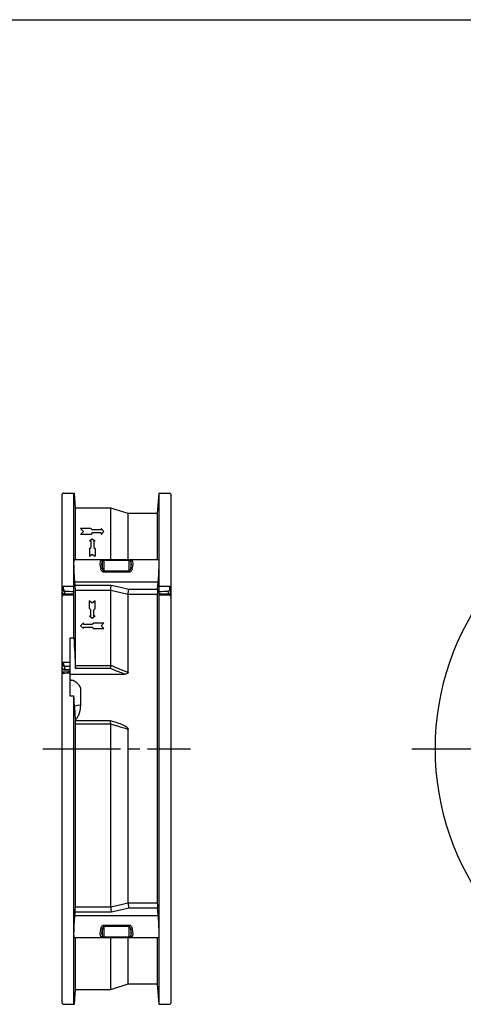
# Model space of a CAD drawing. Header units: millimetres. Extents: x 0 to 594, y 0 to 420.
# Tile 5 of 8: x 272 to 386, y 167 to 420. Entities that reach past the tile are written whole.
import ezdxf

# ---------------------------------------------------------------- set-up
doc = ezdxf.new("R2010")
doc.units = ezdxf.units.MM
doc.linetypes.add('CENTER', pattern=[27, 20, -2, 3, -2])
doc.linetypes.add('HS', pattern=[0])

msp = doc.modelspace()

# ---------------------------------------------------------------- linework, layer by layer
at = {"color": 7, "linetype": 'HS'}
msp.add_line((0, 420), (594, 420), dxfattribs=at)
at = {"color": 7}
for p, q in [((283, 167.05), (283, 297.95)), ((283.3, 298.25), (286.15, 298.25)), ((286, 261.03), (286, 298.25)), ((286.41, 294.4), (286.15, 298.25)), ((307.85, 298.25), (307.5, 293)), ((307.85, 298.25), (310.7, 298.25)), ((308, 166.75), (308, 298.25)), ((311, 297.95), (311, 167.05)), ((295.5, 294.4), (286.41, 294.4)), ((286.41, 281.05), (286.41, 294.4)), ((300, 293), (295.5, 294.4)), ((295.5, 281.05), (295.5, 294.4)), ((307.5, 293), (300, 293)), ((300, 281.05), (300, 293)), ((307.5, 293), (307.5, 281.05)), ((290.37, 289.13), (287.75, 289.13)), ((288.5, 288.38), (287.75, 289.13)), ((290.75, 288.75), (290.37, 289.13)), ((293, 288.75), (290.75, 288.75)), ((293.75, 288.38), (293, 289.13)), ((293, 289.13), (293, 288.75)), ((288.5, 288.38), (287.75, 287.63)), ((290.37, 287.63), (287.75, 287.63)), ((290, 285.94), (290.75, 286.5)), ((290.75, 288), (290.37, 287.63)), ((293, 288), (290.75, 288)), ((290.75, 286.5), (291.5, 285.94)), ((293.75, 288.38), (293, 287.63)), ((293, 288), (293, 287.63)), ((290, 285.94), (290.37, 285.94)), ((290, 283.97), (290.37, 284.25)), ((290, 283.97), (290, 282)), ((290.37, 285.94), (290.37, 284.25)), ((291.12, 284.25), (291.5, 283.97)), ((291.12, 285.94), (291.12, 284.25)), ((291.12, 285.94), (291.5, 285.94)), ((291.5, 283.97), (291.5, 282)), ((290, 282), (290.75, 282.56)), ((290.75, 282.56), (291.5, 282)), ((308, 281.05), (286, 281.05)), ((293.35, 278.82), (293.35, 280.61)), ((293.77, 281.05), (300.23, 281.05)), ((293.77, 280.91), (293.77, 281.05)), ((293.77, 280.91), (293.77, 278.21)), ((300.23, 280.91), (293.77, 280.91)), ((300.23, 280.91), (300.23, 281.05)), ((300.23, 278.21), (300.23, 280.91)), ((300.65, 280.61), (300.65, 278.82)), ((293.77, 277.87), (293.77, 278.21)), ((293.77, 278.21), (300.23, 278.21)), ((300.23, 277.87), (293.77, 277.87)), ((300.23, 277.87), (300.23, 278.21)), ((286.26, 275.42), (307.74, 275.42)), ((286.34, 274.54), (286.26, 275.42)), ((286.34, 274.54), (295.65, 274.54)), ((300.15, 273.55), (307.56, 273.55)), ((307.56, 273.55), (307.74, 275.42)), ((310.7, 274.23), (310.76, 274.23)), ((310.76, 274.23), (310.81, 274.22)), ((310.81, 274.22), (310.87, 274.2)), ((310.87, 274.2), (310.91, 274.18)), ((310.91, 274.18), (310.95, 274.15)), ((310.95, 274.15), (310.98, 274.12)), ((310.98, 274.12), (310.99, 274.08)), ((310.99, 274.08), (311, 274.05)), ((283.59, 272.91), (283.59, 272.37)), ((283.59, 272.37), (286, 272.31)), ((295.5, 273.18), (286.41, 273.18)), ((286.41, 253.91), (286.41, 273.18)), ((295.5, 253.95), (295.5, 273.17)), ((300, 252.12), (300, 272.18)), ((307.5, 272.18), (300, 272.18)), ((307.5, 272.18), (307.5, 192.82)), ((308, 272.31), (310.41, 272.37)), ((308, 272.22), (310.41, 272.28)), ((310.41, 272.37), (310.41, 272.91)), ((310.98, 271.86), (310.99, 271.83)), ((290.75, 269.94), (290, 270.5)), ((290, 268.53), (290, 270.5)), ((290.37, 268.25), (290, 268.53)), ((291.5, 270.5), (290.75, 269.94)), ((291.5, 268.53), (291.12, 268.25)), ((291.5, 268.53), (291.5, 270.5)), ((290.75, 266), (290, 266.56)), ((290.37, 266.56), (290, 266.56)), ((290.37, 266.56), (290.37, 268.25)), ((291.5, 266.56), (290.75, 266)), ((291.12, 266.56), (291.12, 268.25)), ((291.5, 266.56), (291.12, 266.56)), ((287.75, 264.12), (288.5, 264.87)), ((287.75, 264.12), (288.5, 263.37)), ((288.5, 264.5), (288.5, 264.87)), ((288.5, 264.5), (290.75, 264.5)), ((288.5, 263.75), (290.75, 263.75)), ((288.5, 263.37), (288.5, 263.75)), ((290.75, 264.5), (291.12, 264.87)), ((290.75, 263.75), (291.12, 263.37)), ((291.12, 264.87), (293.75, 264.87)), ((293, 264.12), (293.75, 264.87)), ((293, 264.12), (293.75, 263.37)), ((285, 261.03), (286, 261.03)), ((285, 261.03), (285, 246.09)), ((291.12, 263.37), (293.75, 263.37)), ((283.59, 253.64), (283.59, 252.84)), ((286.41, 253.91), (295.5, 253.91)), ((285, 251.69), (298.95, 251.69)), ((295.35, 253.14), (286.43, 253.14)), ((285, 250.17), (285.2, 250.17)), ((285, 246.09), (286, 246.09)), ((286, 166.75), (286, 246.09)), ((287.7, 248.15), (287.7, 243.64)), ((295.5, 238.79), (286.41, 238.79)), ((286.41, 191.82), (286.41, 238.79)), ((295.31, 239.69), (286.47, 239.69)), ((297.25, 239.15), (295.35, 239.69)), ((295.5, 191.83), (295.5, 238.78)), ((300, 192.82), (300, 237.47)), ((300, 192.82), (307.5, 192.82)), ((295.65, 190.46), (286.34, 190.46)), ((286.41, 191.82), (295.5, 191.82)), ((307.56, 191.45), (300.15, 191.45)), ((286.26, 189.58), (307.74, 189.58)), ((293.35, 184.39), (293.35, 186.18)), ((293.77, 187.13), (300.23, 187.13)), ((293.77, 186.79), (293.77, 187.13)), ((293.77, 186.79), (293.77, 184.09)), ((300.23, 186.79), (293.77, 186.79)), ((300.23, 186.79), (300.23, 187.13)), ((300.23, 184.09), (300.23, 186.79)), ((300.65, 186.18), (300.65, 184.39)), ((286, 183.95), (308, 183.95)), ((286.41, 170.6), (286.41, 183.95)), ((293.77, 184.09), (300.23, 184.09)), ((293.77, 183.95), (293.77, 184.09)), ((300.23, 183.95), (293.77, 183.95)), ((295.5, 170.6), (295.5, 183.95)), ((300, 172), (300, 183.95)), ((300.23, 183.95), (300.23, 184.09)), ((307.5, 183.95), (307.5, 172)), ((286.15, 166.75), (286.41, 170.6)), ((286.41, 170.6), (295.5, 170.6)), ((295.5, 170.6), (300, 172)), ((300, 172), (307.5, 172)), ((307.5, 172), (307.85, 166.75)), ((283.3, 166.75), (286.15, 166.75)), ((307.85, 166.75), (310.7, 166.75))]:
    msp.add_line(p, q, dxfattribs=at)
at = {"color": 7, "linetype": 'CENTER'}
for p, q in [((278, 232.5), (316, 232.5)), ((373, 232.5), (521, 232.5))]:
    msp.add_line(p, q, dxfattribs=at)
at = {"color": 7, "flags": 128}
for points in [[(283, 274.05), (283.01, 274.08), (283.02, 274.12), (283.05, 274.15), (283.09, 274.18), (283.13, 274.2), (283.19, 274.22), (283.24, 274.23), (283.3, 274.23)], [(295.65, 274.54), (298.03, 274.02), (300.15, 273.55)], [(283.3, 271.91), (283.24, 271.91), (283.19, 271.9), (283.13, 271.88), (283.09, 271.86), (283.05, 271.83), (283.02, 271.8), (283.01, 271.77), (283, 271.74)], [(283.31, 271.96), (283.25, 271.97), (283.19, 271.97), (283.14, 271.96), (283.1, 271.95), (283.06, 271.93), (283.03, 271.9), (283.02, 271.87), (283.01, 271.83)], [(286, 272.21), (285.33, 272.2), (283.41, 272.17)], [(283.59, 272.28), (284.58, 272.26), (286, 272.22)], [(300, 272.18), (298.09, 272.6), (295.5, 273.17)], [(310.59, 272.17), (310.03, 272.18), (308, 272.21)], [(310.69, 271.96), (310.75, 271.97), (310.81, 271.97), (310.86, 271.96), (310.9, 271.95), (310.94, 271.93), (310.97, 271.9), (310.98, 271.87), (310.98, 271.86)], [(310.7, 271.91), (310.76, 271.91), (310.81, 271.9), (310.87, 271.88), (310.91, 271.86), (310.95, 271.83), (310.98, 271.8), (310.99, 271.77), (311, 271.74)], [(283.3, 254.68), (283.24, 254.68), (283.19, 254.67), (283.13, 254.66), (283.09, 254.65), (283.05, 254.64), (283.02, 254.62), (283.01, 254.6), (283, 254.58)], [(283, 251.78), (283.01, 251.79), (283.02, 251.81), (283.05, 251.83), (283.09, 251.84), (283.13, 251.85), (283.19, 251.86), (283.24, 251.86), (283.3, 251.87)], [(283, 251.77), (283.01, 251.79), (283.02, 251.8), (283.05, 251.82), (283.09, 251.83), (283.13, 251.84), (283.19, 251.85), (283.24, 251.86), (283.3, 251.86)], [(285, 252.26), (284.58, 252.25), (283.41, 252.22)], [(283.58, 252.75), (283.94, 252.74), (285, 252.71)], [(295.5, 191.83), (297.41, 192.25), (300, 192.82)], [(286.26, 189.58), (286.32, 190.18), (286.34, 190.46)], [(300.15, 191.45), (298.03, 190.98), (295.65, 190.46)], [(307.74, 189.58), (307.71, 189.89), (307.56, 191.45)]]:
    msp.add_lwpolyline(points, dxfattribs=at)
at = {"color": 7}
for centre, radius, start, end in [((283.3, 297.95), 0.3, 90, 180), ((310.7, 297.95), 0.3, 0, 90), ((447, 232.5), 68, 104.7802, 255.2198), ((292.88, 280.36), 0.537, 28.3008, 83.9375), ((293.23, 277.94), 0.887, 82.0581, 109.3149), ((301.12, 280.36), 0.537, 96.0627, 151.6989), ((300.77, 277.94), 0.887, 70.6851, 97.9419), ((283.23, 273.31), 0.486, 81.4904, 117.6936), ((310.77, 273.31), 0.486, 62.3065, 98.5095), ((277.07, 272.52), 6.52, 357.9218, 358.6939), ((317.08, 272.52), 6.67, 181.3133, 182.0675), ((283.23, 254.02), 0.499, 81.6523, 116.9729), ((284.61, 252.79), 1.03, 177.2331, 182.1146), ((287.34, 241.4), 2.27, 80.8281, 119.6919), ((293.23, 187.06), 0.887, 250.6851, 277.9419), ((300.77, 187.06), 0.887, 262.0581, 289.3149), ((292.88, 184.64), 0.537, 276.0625, 331.6992), ((301.12, 184.64), 0.537, 208.3011, 263.9373), ((283.3, 167.05), 0.3, 180, 270), ((310.7, 167.05), 0.3, 270, 0)]:
    msp.add_arc(centre, radius, start, end, dxfattribs=at)
for centre, major_axis, ratio, start_param, end_param in [((294.6, 277.75), (-1.51, 3.26), 0.337548, 0.159702, 1.101421), ((295.02, 277.95), (-1.57, 2.74), 0.371366, 0.105426, 1.047146), ((298.98, 277.95), (1.57, 2.74), 0.371366, 5.236039, 6.177759), ((299.4, 277.75), (1.51, 3.26), 0.337548, 5.181764, 6.123484), ((-216.49, 232.5), (4020, -48.09), 0.011959, 1.445614, 1.446291), ((810.49, 232.5), (4020, 48.09), 0.011959, 1.695302, 1.695979), ((953.5, 232.5), (4050, 48.09), 0.011871, 1.736227, 1.736901), ((-216.51, 231.79), (4020, -47.38), 0.011783, 1.445605, 1.44621), ((810.51, 231.79), (4020, 47.38), 0.011783, 1.695383, 1.695987), ((-359.5, 232.5), (4050, -48.09), 0.011871, 1.404692, 1.405366), ((-889.99, 232.5), (2680, -48.1), 0.017936, 1.117269, 1.117975), ((-890.01, 231.79), (2680, -47.39), 0.017672, 1.117249, 1.117837), ((1570.01, 232.5), (2700, 48.1), 0.017803, 2.066498, 2.067214), ((-918, 232.29), (2652, -46.9), 0.017672, 1.100284, 1.100883), ((294.6, 187.25), (1.51, 3.26), 0.337548, 2.040171, 2.981891), ((295.02, 187.05), (1.57, 2.74), 0.371366, 2.094447, 3.036167), ((298.98, 187.05), (-1.57, 2.74), 0.371366, 3.247019, 4.188739), ((299.4, 187.25), (-1.51, 3.26), 0.337548, 3.301294, 4.243014)]:
    msp.add_ellipse(centre, major_axis=major_axis, ratio=ratio, start_param=start_param, end_param=end_param, dxfattribs=at)
for points, knots in [([(286.26, 275.42), (286.24, 275.71), (286.19, 276.29), (286.12, 277.39), (286.07, 278.51), (286.05, 279.56), (286.04, 280.39), (286.06, 280.95), (286.09, 281.02), (286.11, 281.05)], [0, 0, 0, 0, 0.143569, 0.287171, 0.430617, 0.573775, 0.71668, 0.859464, 1, 1, 1, 1]), ([(292.94, 280.89), (292.96, 280.93), (293, 280.95), (293.08, 281), (293.14, 281.01), (293.27, 281.04), (293.35, 281.04), (293.54, 281.05), (293.65, 281.05), (293.77, 281.05)], [0, 0, 0, 0, 0.25, 0.25, 0.5, 0.5, 0.75, 0.75, 1, 1, 1, 1]), ([(293.77, 277.87), (293.71, 277.87), (293.66, 277.88), (293.55, 277.91), (293.5, 277.94), (293.35, 278.02), (293.27, 278.1), (293.14, 278.28), (293.08, 278.37), (293, 278.57), (292.96, 278.67), (292.94, 278.78)], [0, 0, 0, 0, 0.125, 0.125, 0.25, 0.25, 0.5, 0.5, 0.75, 0.75, 1, 1, 1, 1]), ([(293.77, 280.91), (293.7, 280.91), (293.63, 280.89), (293.53, 280.86), (293.49, 280.83), (293.41, 280.75), (293.37, 280.69), (293.35, 280.61)], [0, 0, 0, 0, 0.25, 0.25, 0.5, 0.5, 1, 1, 1, 1]), ([(293.35, 278.82), (293.37, 278.7), (293.41, 278.57), (293.49, 278.4), (293.53, 278.34), (293.63, 278.25), (293.7, 278.21), (293.77, 278.21)], [0, 0, 0, 0, 0.5, 0.5, 0.75, 0.75, 1, 1, 1, 1]), ([(300.23, 281.05), (300.29, 281.05), (300.34, 281.05), (300.45, 281.05), (300.5, 281.05), (300.65, 281.04), (300.73, 281.04), (300.86, 281.01), (300.92, 281), (301, 280.95), (301.04, 280.93), (301.06, 280.89)], [0, 0, 0, 0, 0.125, 0.125, 0.25, 0.25, 0.5, 0.5, 0.75, 0.75, 1, 1, 1, 1]), ([(300.65, 280.61), (300.63, 280.69), (300.59, 280.75), (300.51, 280.83), (300.47, 280.86), (300.37, 280.89), (300.3, 280.91), (300.23, 280.91)], [0, 0, 0, 0, 0.5, 0.5, 0.75, 0.75, 1, 1, 1, 1]), ([(300.23, 278.21), (300.3, 278.21), (300.37, 278.25), (300.47, 278.34), (300.51, 278.4), (300.59, 278.58), (300.63, 278.7), (300.65, 278.82)], [0, 0, 0, 0, 0.25, 0.25, 0.5, 0.5, 1, 1, 1, 1]), ([(301.06, 278.78), (301.04, 278.67), (301, 278.57), (300.92, 278.37), (300.86, 278.28), (300.73, 278.1), (300.65, 278.02), (300.46, 277.91), (300.35, 277.87), (300.23, 277.87)], [0, 0, 0, 0, 0.25, 0.25, 0.5, 0.5, 0.75, 0.75, 1, 1, 1, 1]), ([(307.74, 275.42), (307.76, 275.71), (307.81, 276.29), (307.88, 277.39), (307.93, 278.51), (307.95, 279.56), (307.96, 280.39), (307.94, 280.95), (307.91, 281.02), (307.89, 281.05)], [0, 0, 0, 0, 0.143569, 0.287171, 0.430617, 0.573775, 0.71668, 0.859464, 1, 1, 1, 1]), ([(283, 273.74), (283, 273.65), (283.02, 273.57), (283.09, 273.4), (283.13, 273.32), (283.3, 273.11), (283.44, 272.99), (283.59, 272.91)], [0, 0, 0, 0, 0.25, 0.25, 0.5, 0.5, 1, 1, 1, 1]), ([(283.3, 273.79), (283.3, 273.62), (283.34, 273.45), (283.45, 273.15), (283.52, 273.02), (283.59, 272.91)], [0, 0, 0, 0, 0.5, 0.5, 1, 1, 1, 1]), ([(286.41, 273.18), (286.41, 273.27), (286.41, 273.38), (286.4, 273.62), (286.39, 273.74), (286.38, 274.12), (286.36, 274.36), (286.34, 274.54)], [0, 0, 0, 0, 0.25, 0.25, 0.5, 0.5, 1, 1, 1, 1]), ([(295.5, 273.18), (295.5, 273.27), (295.51, 273.38), (295.52, 273.62), (295.53, 273.74), (295.56, 273.99), (295.58, 274.12), (295.61, 274.35), (295.63, 274.45), (295.65, 274.54)], [0, 0, 0, 0, 0.25, 0.25, 0.5, 0.5, 0.75, 0.75, 1, 1, 1, 1]), ([(300, 272.18), (300, 272.28), (300.01, 272.39), (300.02, 272.63), (300.03, 272.75), (300.06, 273), (300.08, 273.13), (300.11, 273.35), (300.13, 273.46), (300.15, 273.55)], [0, 0, 0, 0, 0.25, 0.25, 0.5, 0.5, 0.75, 0.75, 1, 1, 1, 1]), ([(307.56, 273.55), (307.55, 273.46), (307.55, 273.35), (307.53, 273.12), (307.52, 273), (307.51, 272.63), (307.5, 272.37), (307.5, 272.18)], [0, 0, 0, 0, 0.25, 0.25, 0.5, 0.5, 1, 1, 1, 1]), ([(310.7, 273.79), (310.7, 273.62), (310.66, 273.45), (310.58, 273.22), (310.55, 273.15), (310.48, 273.02), (310.44, 272.96), (310.41, 272.91)], [0, 0, 0, 0, 0.5, 0.5, 0.75, 0.75, 1, 1, 1, 1]), ([(311, 273.74), (311, 273.57), (310.93, 273.4), (310.76, 273.18), (310.69, 273.11), (310.56, 273), (310.48, 272.95), (310.41, 272.91)], [0, 0, 0, 0, 0.5, 0.5, 0.75, 0.75, 1, 1, 1, 1]), ([(283, 272.83), (283.01, 272.77), (283.02, 272.65), (283.12, 272.48), (283.28, 272.36), (283.44, 272.29), (283.55, 272.29), (283.59, 272.29)], [0, 0, 0, 0, 0.2052604, 0.4207158, 0.644151, 0.8828103, 1, 1, 1, 1]), ([(283, 272.83), (283, 272.71), (283.06, 272.59), (283.28, 272.43), (283.43, 272.37), (283.59, 272.37)], [0, 0, 0, 0, 0.5, 0.5, 1, 1, 1, 1]), ([(283.41, 272.17), (283.37, 272.17), (283.27, 272.16), (283.13, 272.08), (283.04, 271.96), (283.01, 271.84), (283, 271.78), (283, 271.77)], [0, 0, 0, 0, 0.232485, 0.464708, 0.719762, 0.932385, 1, 1, 1, 1]), ([(283.41, 272.17), (283.41, 272.17), (283.39, 272.18), (283.36, 272.15), (283.32, 272.08), (283.31, 272), (283.31, 271.96)], [0, 0, 0, 0, 0.004907, 0.398224, 0.687564, 1, 1, 1, 1]), ([(310.41, 272.29), (310.43, 272.29), (310.53, 272.29), (310.7, 272.35), (310.87, 272.47), (310.97, 272.64), (311.01, 272.79), (310.99, 272.87), (310.99, 272.89)], [0, 0, 0, 0, 0.069113, 0.310874, 0.533108, 0.742677, 0.94355, 1, 1, 1, 1]), ([(310.41, 272.37), (310.57, 272.37), (310.72, 272.43), (310.94, 272.59), (311, 272.71), (311, 272.83)], [0, 0, 0, 0, 0.5, 0.5, 1, 1, 1, 1]), ([(310.98, 271.86), (310.98, 271.88), (310.96, 271.95), (310.89, 272.05), (310.77, 272.14), (310.66, 272.17), (310.6, 272.17), (310.58, 272.17)], [0, 0, 0, 0, 0.091415, 0.369108, 0.661957, 0.905636, 1, 1, 1, 1]), ([(310.69, 271.96), (310.69, 272), (310.68, 272.08), (310.64, 272.15), (310.61, 272.18), (310.59, 272.17), (310.59, 272.17)], [0, 0, 0, 0, 0.312436, 0.601776, 0.995093, 1, 1, 1, 1]), ([(283, 254.47), (283, 254.3), (283.07, 254.13), (283.3, 253.84), (283.44, 253.72), (283.59, 253.64)], [0, 0, 0, 0, 0.5, 0.5, 1, 1, 1, 1]), ([(283, 253.37), (283, 253.24), (283.06, 253.1), (283.27, 252.9), (283.43, 252.84), (283.59, 252.84)], [0, 0, 0, 0, 0.5, 0.5, 1, 1, 1, 1]), ([(283.01, 253.37), (283.01, 253.3), (283.02, 253.16), (283.13, 252.97), (283.29, 252.83), (283.46, 252.75), (283.56, 252.76), (283.58, 252.76)], [0, 0, 0, 0, 0.218213, 0.458641, 0.688206, 0.909579, 1, 1, 1, 1]), ([(283.3, 254.52), (283.3, 254.43), (283.31, 254.35), (283.34, 254.19), (283.37, 254.11), (283.45, 253.88), (283.52, 253.75), (283.59, 253.64)], [0, 0, 0, 0, 0.25, 0.25, 0.5, 0.5, 1, 1, 1, 1]), ([(286.43, 253.14), (286.42, 253.26), (286.42, 253.39), (286.41, 253.65), (286.41, 253.78), (286.41, 253.91)], [0, 0, 0, 0, 0.5, 0.5, 1, 1, 1, 1]), ([(295.5, 253.91), (295.48, 253.78), (295.45, 253.65), (295.42, 253.45), (295.4, 253.39), (295.38, 253.26), (295.36, 253.2), (295.35, 253.14)], [0, 0, 0, 0, 0.5, 0.5, 0.75, 0.75, 1, 1, 1, 1]), ([(295.5, 253.95), (296.29, 253.63), (297.08, 253.31), (297.87, 252.99), (298.58, 252.7), (299.29, 252.41), (300, 252.12)], [0, 0, 0, 0, 0.002596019, 0.002596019, 0.002596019, 0.004928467, 0.004928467, 0.004928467, 0.004928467]), ([(283.41, 252.22), (283.36, 252.21), (283.26, 252.2), (283.13, 252.12), (283.04, 251.99), (283, 251.85), (283, 251.75), (283, 251.69)], [0, 0, 0, 0, 0.197153, 0.396116, 0.613159, 0.794541, 1, 1, 1, 1]), ([(283.41, 252.21), (283.4, 252.21), (283.38, 252.22), (283.34, 252.18), (283.31, 252.1), (283.3, 252), (283.3, 251.91), (283.3, 251.87)], [0, 0, 0, 0, 0.06251, 0.348522, 0.556982, 0.774639, 1, 1, 1, 1]), ([(298.95, 251.69), (298.49, 251.88), (298.03, 252.06), (297.58, 252.25), (296.83, 252.55), (296.09, 252.84), (295.35, 253.14)], [0, 0, 0, 0, 0.001507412, 0.001507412, 0.001507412, 0.003941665, 0.003941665, 0.003941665, 0.003941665]), ([(300, 252.12), (300, 252.07), (299.99, 252.02), (299.93, 251.93), (299.9, 251.9), (299.77, 251.81), (299.67, 251.78), (299.37, 251.7), (299.16, 251.69), (298.95, 251.69)], [0, 0, 0, 0, 0.125, 0.125, 0.25, 0.25, 0.5, 0.5, 1, 1, 1, 1]), ([(285.2, 250.17), (285.3, 250.17), (285.4, 250.16), (285.5, 250.15), (285.7, 250.12), (285.89, 250.06), (286.08, 249.96), (286.64, 249.69), (287.15, 249.14), (287.6, 248.33), (287.63, 248.27), (287.67, 248.21), (287.7, 248.15)], [0, 0, 0, 0, 0.064918, 0.064918, 0.064918, 0.194754, 0.194754, 0.194754, 0.5842621, 0.5842621, 0.5842621, 0.6127951, 0.6127951, 0.6127951, 0.6127951]), ([(287.7, 243.64), (287.66, 243.04), (287.59, 242.16), (287.18, 241.05), (286.84, 240.4), (286.56, 240.06), (286.47, 239.95)], [0, 0, 0, 0, 0.4152923, 0.6150734, 0.8197176, 0.9179869, 0.9179869, 0.9179869, 0.9179869]), ([(286.41, 238.79), (286.41, 238.9), (286.41, 239.12), (286.42, 239.4), (286.44, 239.6), (286.45, 239.69), (286.46, 239.68), (286.47, 239.67)], [0, 0, 0, 0, 0.229084, 0.458158, 0.687452, 0.917216, 1, 1, 1, 1]), ([(295.5, 238.79), (295.5, 238.89), (295.49, 239.1), (295.48, 239.37), (295.44, 239.58), (295.39, 239.68), (295.33, 239.68), (295.31, 239.68)], [0, 0, 0, 0, 0.201713, 0.426334, 0.652766, 0.873011, 1, 1, 1, 1]), ([(300, 237.47), (299.11, 237.74), (298.21, 238), (297.31, 238.26), (296.71, 238.43), (296.11, 238.61), (295.5, 238.78)], [0, 0, 0, 0, 0.002901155, 0.002901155, 0.002901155, 0.004858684, 0.004858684, 0.004858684, 0.004858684]), ([(297.25, 239.12), (297.44, 239.07), (297.93, 238.94), (298.58, 238.67), (299.21, 238.35), (299.62, 238.07), (299.87, 237.8), (299.99, 237.62), (300, 237.51), (300, 237.47)], [0, 0, 0, 0, 0.183999, 0.451434, 0.638506, 0.818239, 0.894978, 0.972582, 1, 1, 1, 1]), ([(300, 192.82), (300, 192.72), (300.01, 192.61), (300.02, 192.37), (300.03, 192.25), (300.06, 192), (300.08, 191.87), (300.11, 191.65), (300.13, 191.54), (300.15, 191.45)], [0, 0, 0, 0, 0.25, 0.25, 0.5, 0.5, 0.75, 0.75, 1, 1, 1, 1]), ([(307.5, 192.82), (307.5, 192.72), (307.5, 192.61), (307.51, 192.37), (307.51, 192.25), (307.53, 191.88), (307.55, 191.63), (307.56, 191.45)], [0, 0, 0, 0, 0.25, 0.25, 0.5, 0.5, 1, 1, 1, 1]), ([(286.34, 190.46), (286.35, 190.55), (286.36, 190.65), (286.38, 190.88), (286.38, 191.01), (286.4, 191.38), (286.41, 191.63), (286.41, 191.82)], [0, 0, 0, 0, 0.25, 0.25, 0.5, 0.5, 1, 1, 1, 1]), ([(295.5, 191.82), (295.5, 191.73), (295.51, 191.62), (295.52, 191.38), (295.53, 191.26), (295.56, 191.01), (295.58, 190.88), (295.61, 190.65), (295.63, 190.55), (295.65, 190.46)], [0, 0, 0, 0, 0.25, 0.25, 0.5, 0.5, 0.75, 0.75, 1, 1, 1, 1]), ([(286.11, 183.99), (286.1, 183.99), (286.07, 183.99), (286.05, 184.42), (286.04, 185.16), (286.06, 186.15), (286.11, 187.26), (286.17, 188.37), (286.22, 189.14), (286.25, 189.49), (286.26, 189.58)], [0, 0, 0, 0, 0.097073, 0.240189, 0.383051, 0.525794, 0.668594, 0.811608, 0.95491, 1, 1, 1, 1]), ([(307.89, 183.99), (307.9, 183.99), (307.93, 183.99), (307.95, 184.42), (307.96, 185.16), (307.94, 186.15), (307.89, 187.26), (307.83, 188.37), (307.78, 189.14), (307.75, 189.49), (307.74, 189.58)], [0, 0, 0, 0, 0.0970729, 0.2401887, 0.3830511, 0.5257938, 0.6685938, 0.8116079, 0.9549097, 1, 1, 1, 1]), ([(292.94, 186.22), (292.96, 186.33), (293, 186.43), (293.08, 186.63), (293.14, 186.72), (293.27, 186.9), (293.35, 186.98), (293.54, 187.09), (293.65, 187.13), (293.77, 187.13)], [0, 0, 0, 0, 0.25, 0.25, 0.5, 0.5, 0.75, 0.75, 1, 1, 1, 1]), ([(293.77, 186.79), (293.7, 186.79), (293.63, 186.75), (293.53, 186.66), (293.49, 186.6), (293.41, 186.42), (293.37, 186.3), (293.35, 186.18)], [0, 0, 0, 0, 0.25, 0.25, 0.5, 0.5, 1, 1, 1, 1]), ([(300.23, 187.13), (300.29, 187.13), (300.34, 187.12), (300.45, 187.09), (300.5, 187.06), (300.65, 186.98), (300.73, 186.9), (300.86, 186.72), (300.92, 186.63), (301, 186.43), (301.04, 186.33), (301.06, 186.22)], [0, 0, 0, 0, 0.125, 0.125, 0.25, 0.25, 0.5, 0.5, 0.75, 0.75, 1, 1, 1, 1]), ([(300.65, 186.18), (300.63, 186.3), (300.59, 186.43), (300.51, 186.6), (300.47, 186.66), (300.37, 186.75), (300.3, 186.79), (300.23, 186.79)], [0, 0, 0, 0, 0.5, 0.5, 0.75, 0.75, 1, 1, 1, 1]), ([(293.77, 183.95), (293.71, 183.95), (293.66, 183.95), (293.55, 183.95), (293.5, 183.95), (293.35, 183.96), (293.27, 183.96), (293.14, 183.99), (293.08, 184), (293, 184.05), (292.96, 184.07), (292.94, 184.11)], [0, 0, 0, 0, 0.125, 0.125, 0.25, 0.25, 0.5, 0.5, 0.75, 0.75, 1, 1, 1, 1]), ([(293.35, 184.39), (293.37, 184.31), (293.41, 184.25), (293.49, 184.17), (293.53, 184.14), (293.63, 184.11), (293.7, 184.09), (293.77, 184.09)], [0, 0, 0, 0, 0.5, 0.5, 0.75, 0.75, 1, 1, 1, 1]), ([(300.23, 184.09), (300.3, 184.09), (300.37, 184.11), (300.47, 184.14), (300.51, 184.17), (300.59, 184.25), (300.63, 184.31), (300.65, 184.39)], [0, 0, 0, 0, 0.25, 0.25, 0.5, 0.5, 1, 1, 1, 1]), ([(301.06, 184.11), (301.04, 184.07), (301, 184.05), (300.92, 184), (300.86, 183.99), (300.73, 183.96), (300.65, 183.96), (300.46, 183.95), (300.35, 183.95), (300.23, 183.95)], [0, 0, 0, 0, 0.25, 0.25, 0.5, 0.5, 0.75, 0.75, 1, 1, 1, 1])]:
    msp.add_open_spline(points, degree=3, knots=knots, dxfattribs=at)
for points in [[(283, 273.74), (283, 273.85), (283, 273.96), (283, 274.05)], [(283.3, 274.23), (283.3, 274.1), (283.3, 273.95), (283.3, 273.79)], [(310.7, 273.79), (310.7, 273.95), (310.7, 274.1), (310.7, 274.23)], [(311, 274.05), (311, 273.96), (311, 273.85), (311, 273.74)], [(283, 271.74), (283, 271.77), (283, 271.8), (283.01, 271.83)], [(283.31, 271.96), (283.3, 271.95), (283.3, 271.93), (283.3, 271.91)], [(295.5, 273.17), (295.5, 273.17), (295.5, 273.17), (295.5, 273.18)], [(300, 272.18), (300, 272.18), (300, 272.18), (300, 272.18)], [(310.7, 271.91), (310.7, 271.93), (310.7, 271.95), (310.69, 271.96)], [(310.99, 271.83), (311, 271.8), (311, 271.77), (311, 271.74)], [(286, 261.03), (286.15, 258.4), (286.29, 255.77), (286.43, 253.14)], [(283, 254.47), (283, 254.51), (283, 254.54), (283, 254.58)], [(283.3, 254.68), (283.3, 254.63), (283.3, 254.57), (283.3, 254.52)], [(295.5, 253.91), (295.5, 253.92), (295.5, 253.93), (295.5, 253.95)], [(283, 251.77), (283, 251.77), (283, 251.77), (283, 251.78)], [(283.3, 251.87), (283.3, 251.86), (283.3, 251.86), (283.3, 251.86)], [(286.5, 239.55), (286.34, 241.73), (286.17, 243.91), (286, 246.09)], [(295.5, 238.78), (295.5, 238.78), (295.5, 238.79), (295.5, 238.79)], [(300, 192.82), (300, 192.82), (300, 192.82), (300, 192.82)], [(295.5, 191.82), (295.5, 191.83), (295.5, 191.83), (295.5, 191.83)]]:
    msp.add_open_spline(points, degree=3, dxfattribs=at)

doc.saveas('drawing.dxf')
